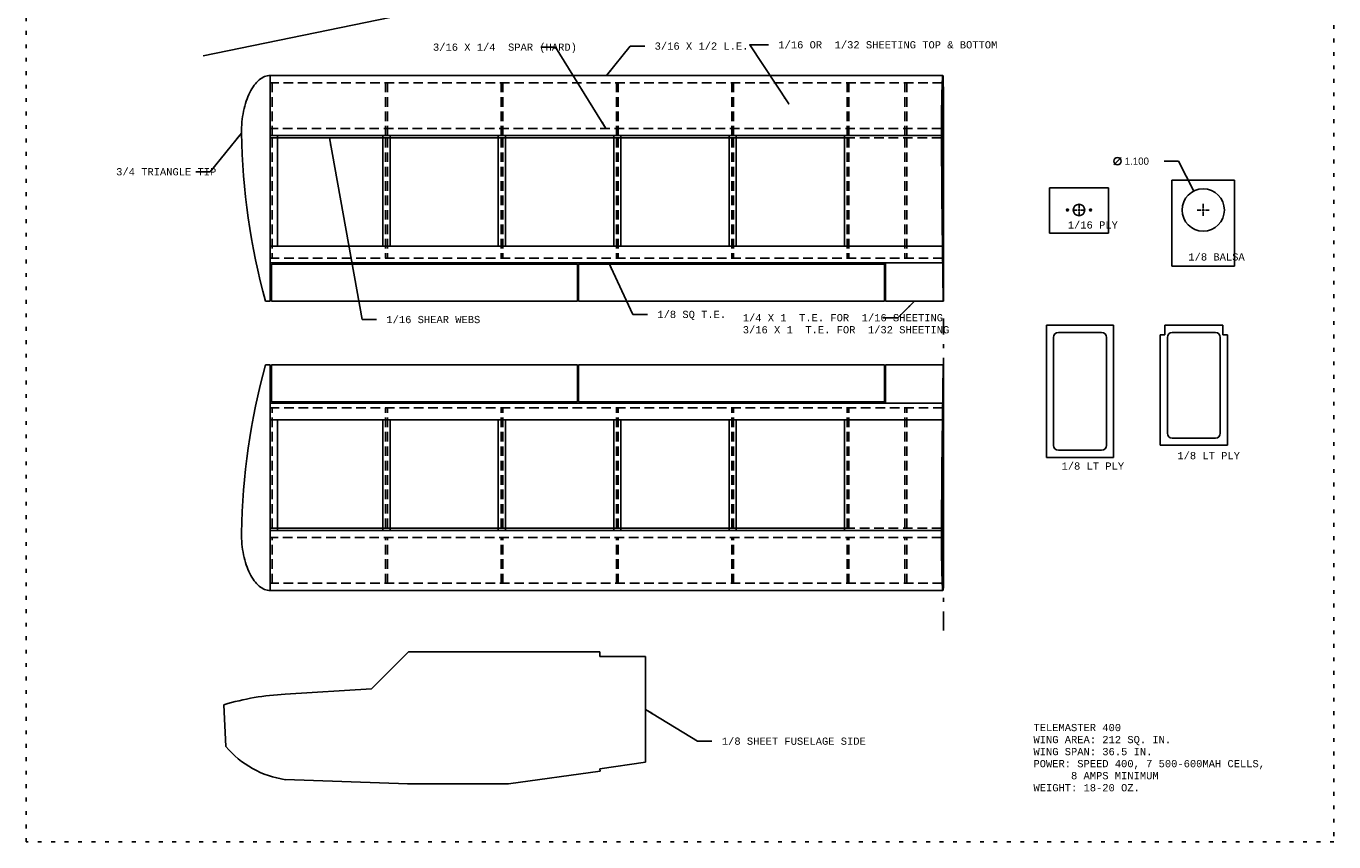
# Model space of a CAD drawing. Extents: x -91 to -57, y 7.8 to 51.8.
# Tile 1 of 2: x -91 to -57, y 7.8 to 29. Entities that reach past the tile are written whole.
import ezdxf

# ---------------------------------------------------------------- set-up
doc = ezdxf.new("R2010")
doc.units = 0
doc.header["$MEASUREMENT"] = 0
for name, pattern in [('DASHDOT', [1, 0.5, -0.25, 0, -0.25]), ('DOT', [0.25, 0, -0.25]), ('HIDDEN', [0.375, 0.25, -0.125])]:
    doc.linetypes.add(name, pattern=pattern)
for name, color, linetype in [('1', 7, 'CONTINUOUS'), ('58', 7, 'CONTINUOUS'), ('60', 7, 'CONTINUOUS')]:
    doc.layers.add(name, color=color, linetype=linetype)
doc.styles.add('MONOTXT', font='MONOTXT', dxfattribs={"height": 0.2})

# ---------------------------------------------------------------- blocks, each defined once
blk = doc.blocks.new('*U2')
at = {"layer": '1', "color": 4, "linetype": 'CONTINUOUS'}
for p, q in [((-5.876693, -0.298772), (-5.904378, -0.298772)), ((-5.878807, -4.986272), (-5.878807, -0.298772)), ((-5.875665, -0.421535), (-5.875665, -5.986272)), ((-5.908118, -1.486272), (-5.920551, -1.486272)), ((-5.908118, -1.736272), (-5.908118, -1.486272)), ((-5.89137, -1.736272), (-5.89137, -1.486272)), ((-5.878807, -1.486272), (-5.89137, -1.486272)), ((-5.908118, -1.736272), (-5.920268, -1.736272)), ((-5.920268, -1.736272), (-5.878807, -1.736272)), ((-5.920087, -1.783173), (-5.878807, -1.783173)), ((-5.878807, -1.736272), (-5.89137, -1.736272)), ((-5.910567, -3.239016), (-5.878807, -5.986272)), ((-5.907472, -3.231043), (-5.887181, -4.986272)), ((-5.875665, -4.986272), (-5.89037, -4.986272)), ((-5.878807, -4.861272), (-5.888622, -4.861272)), ((-5.875665, -5.986272), (-5.878807, -5.986272))]:
    blk.add_line(p, q, dxfattribs=at)
for points in [[(-5.923824, -1.611272, -0.001248), (-5.923101, -1.31889, -0.001351), (-5.92096, -1.037725, -0.001593), (-5.917483, -0.778562, -0.00208), (-5.912803, -0.551344, -0.003108), (-5.9071, -0.364787, -0.005724), (-5.900593, -0.226048, -0.016118), (-5.893531, -0.140448, -0.362485), (-5.886185, -0.111273, -0.362485)], [(-5.920682, -1.610218, -0.001129), (-5.92007, -1.339008, -0.001214), (-5.918265, -1.077367, -0.001411), (-5.915331, -0.834493, -0.001796), (-5.911371, -0.618922, -0.002571), (-5.906523, -0.438231, -0.004373), (-5.900959, -0.298772, -0.004373)], [(-5.880819, -0.155057, 0.00553), (-5.881604, -0.140063, 0.008233), (-5.882577, -0.127748, 0.015146), (-5.883696, -0.118618, 0.042289), (-5.884916, -0.11305, 0.355705), (-5.886185, -0.111275, 0.355705)], [(-5.875665, -0.421537, 0.003175), (-5.876251, -0.328403, 0.003411), (-5.877989, -0.238529, 0.003958), (-5.880819, -0.15506, 0.003958)], [(-5.923824, -1.611272, 0.001312), (-5.919317, -2.428993, 0.001337), (-5.910568, -3.239018, 0.001337)], [(-5.920685, -1.609246, 0.001312), (-5.916198, -2.423334, 0.001337), (-5.907488, -3.229759, 0.001337)]]:
    blk.add_lwpolyline(points, format="xyb", dxfattribs=at)
blk = doc.blocks.new('*U3')
at = {"layer": '1', "color": 4, "linetype": 'CONTINUOUS'}
for p, q in [((-5.910567, 3.239016), (-5.878807, 5.986272)), ((-5.875665, 5.986272), (-5.878807, 5.986272)), ((-5.875665, 0.421535), (-5.875665, 5.986272)), ((-5.907472, 3.231043), (-5.887181, 4.986272)), ((-5.875665, 4.986272), (-5.89037, 4.986272)), ((-5.878807, 4.861272), (-5.888622, 4.861272)), ((-5.878807, 4.986272), (-5.878807, 0.298772)), ((-5.908118, 1.736272), (-5.920268, 1.736272)), ((-5.920268, 1.736272), (-5.878807, 1.736272)), ((-5.920087, 1.783173), (-5.878807, 1.783173)), ((-5.908118, 1.736272), (-5.908118, 1.486272)), ((-5.89137, 1.736272), (-5.89137, 1.486272)), ((-5.878807, 1.736272), (-5.89137, 1.736272)), ((-5.908118, 1.486272), (-5.920551, 1.486272)), ((-5.878807, 1.486272), (-5.89137, 1.486272)), ((-5.876693, 0.298772), (-5.904378, 0.298772))]:
    blk.add_line(p, q, dxfattribs=at)
for points in [[(-5.923824, 1.611272, -0.001312), (-5.919317, 2.428993, -0.001337), (-5.910568, 3.239018, -0.001337)], [(-5.920685, 1.609246, -0.001312), (-5.916198, 2.423334, -0.001337), (-5.907488, 3.229759, -0.001337)], [(-5.923824, 1.611272, 0.001248), (-5.923101, 1.31889, 0.001351), (-5.92096, 1.037725, 0.001593), (-5.917483, 0.778562, 0.00208), (-5.912803, 0.551344, 0.003108), (-5.9071, 0.364787, 0.005724), (-5.900593, 0.226048, 0.016118), (-5.893531, 0.140448, 0.362485), (-5.886185, 0.111273, 0.362485)], [(-5.920682, 1.610218, 0.001129), (-5.92007, 1.339008, 0.001214), (-5.918265, 1.077367, 0.001411), (-5.915331, 0.834493, 0.001796), (-5.911371, 0.618922, 0.002571), (-5.906523, 0.438231, 0.004373), (-5.900959, 0.298772, 0.004373)], [(-5.875665, 0.421537, -0.003175), (-5.876251, 0.328403, -0.003411), (-5.877989, 0.238529, -0.003958), (-5.880819, 0.15506, -0.003958)], [(-5.880819, 0.155057, -0.00553), (-5.881604, 0.140063, -0.008233), (-5.882577, 0.127748, -0.015146), (-5.883696, 0.118618, -0.042289), (-5.884916, 0.11305, -0.355705), (-5.886185, 0.111275, -0.355705)]]:
    blk.add_lwpolyline(points, format="xyb", dxfattribs=at)
blk = doc.blocks.new('CTR')
at = {"layer": '58', "color": 1, "linetype": 'CONTINUOUS'}
for p, q in [((-0.060709, 0), (-0.156756, 0)), ((0.035795, 0), (-0.034551, 0)), ((0, 0.05863), (0, 0.158535)), ((0, -0.035197), (0, 0.036976)), ((0.155291, 0), (0.060142, 0)), ((0, -0.153606), (0, -0.057748))]:
    blk.add_line(p, q, dxfattribs=at)
blk = doc.blocks.new('*U4')
at = {"layer": '1', "color": 4, "linetype": 'CONTINUOUS'}
for p, q in [((-88.086327, 34.276268), (-89.717327, 34.276268)), ((-89.717327, 32.042677), (-89.717327, 34.276268)), ((-88.086327, 32.042677), (-88.086327, 34.276268)), ((-88.086327, 32.042677), (-89.717327, 32.042677))]:
    blk.add_line(p, q, dxfattribs=at)
blk.add_circle((-88.901827, 33.503913), 0.55, dxfattribs=at)
at = {"layer": '58', "color": 1, "linetype": 'CONTINUOUS'}
blk.add_blockref('CTR', (-88.901827, 33.503913), dxfattribs=at)
blk = doc.blocks.new('*U5')
at = {"layer": '1', "color": 4, "linetype": 'CONTINUOUS'}
for p, q in [((-86.677819, 38.558169), (-86.677819, 35.120669)), ((-84.927819, 38.558169), (-86.677819, 38.558169)), ((-84.927819, 38.558169), (-84.927819, 35.120669)), ((-86.490315, 38.245669), (-86.490315, 35.433169)), ((-85.240315, 38.370669), (-86.365315, 38.370669)), ((-85.115315, 38.245669), (-85.115315, 35.433169)), ((-84.927819, 35.120669), (-86.677819, 35.120669)), ((-85.240315, 35.308169), (-86.365315, 35.308169))]:
    blk.add_line(p, q, dxfattribs=at)
for centre, start, end in [((-86.365317, 38.245669), 90, 180), ((-85.240317, 38.245669), 0, 90), ((-86.365317, 35.433169), 180, 270), ((-85.240317, 35.433169), 270, 0)]:
    blk.add_arc(centre, 0.125, start, end, dxfattribs=at)
blk = doc.blocks.new('*U6')
at = {"layer": '1', "color": 4, "linetype": 'CONTINUOUS'}
for p, q in [((-83.980402, 38.16285), (-83.980402, 35.291504)), ((-83.855402, 38.16285), (-83.980402, 38.16285)), ((-82.355402, 38.41285), (-83.855402, 38.41285)), ((-83.855402, 38.41285), (-83.855402, 38.16285)), ((-83.792906, 38.10035), (-83.792906, 35.604008)), ((-82.542906, 38.22535), (-83.667906, 38.22535)), ((-82.417906, 38.10035), (-82.417906, 35.604008)), ((-82.355402, 38.41285), (-82.355402, 38.16285)), ((-82.230402, 38.16285), (-82.355402, 38.16285)), ((-82.230402, 38.16285), (-82.230402, 35.291504)), ((-82.542906, 35.479008), (-83.667906, 35.479008)), ((-82.230402, 35.291504), (-83.980402, 35.291504))]:
    blk.add_line(p, q, dxfattribs=at)
for centre, start, end in [((-83.667904, 38.10035), 90, 180), ((-82.542904, 38.10035), 0, 90), ((-83.667904, 35.604006), 180, 270), ((-82.542904, 35.604006), 270, 0)]:
    blk.add_arc(centre, 0.125, start, end, dxfattribs=at)
blk = doc.blocks.new('ARRW')
at = {"layer": '60', "color": 3, "linetype": 'CONTINUOUS'}
for p, q in [((-0.172768, 0.000004), (0, 0)), ((0, 0), (-0.171941, 0.000004)), ((0, 0), (-0.171941, 0.000004))]:
    blk.add_line(p, q, dxfattribs=at)
blk.add_lwpolyline([(-0.172768, 0.000004), (-0.172768, 0.000004), (0, 0)], close=True, dxfattribs=at)
blk.add_point((-0.172768, 0.000004), dxfattribs=at)

msp = doc.modelspace()

# ---------------------------------------------------------------- linework, layer by layer
at = {"layer": '1', "color": 4, "linetype": 'CONTINUOUS'}
for p, q in [((-86.424291, 28.228835), (-58.537945, 33.955114)), ((-67.187268, 27.71328), (-84.676799, 27.71328)), ((-84.676799, 27.71328), (-84.676799, 21.83828)), ((-84.676799, 26.33828), (-84.676799, 26.08828)), ((-67.224764, 26.15078), (-84.676799, 26.15078)), ((-69.747098, 26.08828), (-84.676799, 26.08828)), ((-84.489299, 26.15078), (-84.489299, 23.27578)), ((-81.747098, 26.15078), (-81.747098, 23.27578)), ((-81.559598, 26.15078), (-81.559598, 23.27578)), ((-78.747098, 26.15078), (-78.747098, 23.27578)), ((-78.559598, 26.15078), (-78.559598, 23.27578)), ((-75.747098, 26.15078), (-75.747098, 23.27578)), ((-75.559598, 26.15078), (-75.559598, 23.27578)), ((-72.747098, 26.15078), (-72.747098, 23.27578)), ((-72.559598, 26.15078), (-72.559598, 23.27578)), ((-69.747098, 26.15078), (-69.747098, 23.27578)), ((-62.880902, 24.78965), (-64.417902, 24.78965)), ((-64.417902, 24.78965), (-64.417902, 23.610886)), ((-62.880902, 24.78965), (-62.880902, 23.610886)), ((-62.880902, 23.610886), (-64.417902, 23.610886)), ((-67.196559, 23.27578), (-84.676799, 23.27578)), ((-67.191504, 22.83828), (-84.676799, 22.83828)), ((-84.645551, 22.807031), (-84.645551, 21.83828)), ((-76.692449, 22.807031), (-84.645551, 22.807031)), ((-76.692449, 21.83828), (-76.692449, 22.807031)), ((-76.66115, 21.83828), (-76.66115, 22.807031)), ((-68.708047, 22.807031), (-76.66115, 22.807031)), ((-68.708047, 22.807031), (-68.708047, 21.83828)), ((-68.676799, 22.83828), (-68.676799, 21.83828)), ((-84.676799, 21.83828), (-84.801799, 21.83828)), ((-76.692449, 21.83828), (-84.645551, 21.83828)), ((-68.708047, 21.83828), (-76.66115, 21.83828)), ((-67.176799, 21.83828), (-68.676799, 21.83828)), ((-84.676799, 20.188839), (-84.801799, 20.188839)), ((-84.676799, 14.313839), (-84.676799, 20.188839)), ((-84.645551, 19.220087), (-84.645551, 20.188839)), ((-76.692449, 20.188839), (-84.645551, 20.188839)), ((-76.692449, 20.188839), (-76.692449, 19.220087)), ((-76.66115, 20.188839), (-76.66115, 19.220087)), ((-68.708047, 20.188839), (-76.66115, 20.188839)), ((-68.708047, 19.220087), (-68.708047, 20.188839)), ((-68.676799, 19.188839), (-68.676799, 20.188839)), ((-67.176799, 20.188839), (-68.676799, 20.188839)), ((-67.191504, 19.188839), (-84.676799, 19.188839)), ((-76.692449, 19.220087), (-84.645551, 19.220087)), ((-68.708047, 19.220087), (-76.66115, 19.220087)), ((-67.196559, 18.751339), (-84.676799, 18.751339)), ((-84.489299, 15.876339), (-84.489299, 18.751339)), ((-81.747098, 15.876339), (-81.747098, 18.751339)), ((-81.559598, 15.876339), (-81.559598, 18.751339)), ((-78.747098, 15.876339), (-78.747098, 18.751339)), ((-78.559598, 15.876339), (-78.559598, 18.751339)), ((-75.747098, 15.876339), (-75.747098, 18.751339)), ((-75.559598, 15.876339), (-75.559598, 18.751339)), ((-72.747098, 15.876339), (-72.747098, 18.751339)), ((-72.559598, 15.876339), (-72.559598, 18.751339)), ((-69.747098, 15.876339), (-69.747098, 18.751339)), ((-84.676799, 15.688839), (-84.676799, 15.938839)), ((-69.747098, 15.938839), (-84.676799, 15.938839)), ((-67.224764, 15.876339), (-84.676799, 15.876339)), ((-67.187268, 14.313839), (-84.676799, 14.313839)), ((-81.079346, 12.718988), (-82.046535, 11.751799)), ((-76.105236, 12.718988), (-81.079346, 12.718988)), ((-76.105236, 12.593988), (-76.105236, 12.718988)), ((-74.91889, 12.593988), (-76.105236, 12.593988)), ((-74.91889, 12.593988), (-74.91889, 9.845055)), ((-82.046535, 11.751799), (-84.288921, 11.61465)), ((-85.832362, 10.257528), (-85.879681, 11.341437)), ((-78.479791, 9.281488), (-76.096535, 9.616433)), ((-76.105236, 9.678323), (-74.91889, 9.845051)), ((-76.105236, 9.678323), (-76.096535, 9.616433)), ((-81.103055, 9.281449), (-84.290555, 9.392764)), ((-78.479791, 9.281488), (-81.105236, 9.281488))]:
    msp.add_line(p, q, dxfattribs=at)
at = {"layer": '1', "color": 4, "linetype": 'HIDDEN'}
for p, q in [((-67.205512, 27.52578), (-84.676799, 27.52578)), ((-84.629898, 27.52578), (-84.629898, 26.08828)), ((-81.676799, 27.52578), (-81.676799, 26.08828)), ((-81.629898, 27.52578), (-81.629898, 26.08828)), ((-78.676799, 27.52578), (-78.676799, 26.08828)), ((-78.629898, 27.52578), (-78.629898, 26.08828)), ((-75.676799, 27.52578), (-75.676799, 26.08828)), ((-75.629898, 27.52578), (-75.629898, 26.08828)), ((-72.676799, 27.52578), (-72.676799, 26.08828)), ((-72.629898, 27.52578), (-72.629898, 26.08828)), ((-69.676799, 27.52578), (-69.676799, 26.08828)), ((-69.629898, 27.52578), (-69.629898, 26.08828)), ((-68.176799, 27.52578), (-68.176799, 26.08828)), ((-68.129898, 27.52578), (-68.129898, 26.08828)), ((-67.224811, 26.33828), (-84.676799, 26.33828)), ((-84.629898, 26.08828), (-84.629898, 22.96328)), ((-81.676799, 26.08828), (-81.676799, 22.96328)), ((-81.629898, 26.08828), (-81.629898, 22.96328)), ((-78.676799, 26.08828), (-78.676799, 22.96328)), ((-78.629898, 26.08828), (-78.629898, 22.96328)), ((-75.676799, 26.08828), (-75.676799, 22.96328)), ((-75.629898, 26.08828), (-75.629898, 22.96328)), ((-72.676799, 26.08828), (-72.676799, 22.96328)), ((-72.629898, 26.08828), (-72.629898, 22.96328)), ((-67.224547, 26.08828), (-69.747098, 26.08828)), ((-69.676799, 26.08828), (-69.676799, 22.96328)), ((-69.629898, 26.08828), (-69.629898, 22.96328)), ((-68.176799, 26.08828), (-68.176799, 22.96328)), ((-68.129898, 26.08828), (-68.129898, 22.96328)), ((-67.192945, 22.96328), (-84.676799, 22.96328)), ((-67.192945, 19.063839), (-84.676799, 19.063839)), ((-84.629898, 15.938839), (-84.629898, 19.063839)), ((-81.676799, 15.938839), (-81.676799, 19.063839)), ((-81.629898, 15.938839), (-81.629898, 19.063839)), ((-78.676799, 15.938839), (-78.676799, 19.063839)), ((-78.629898, 15.938839), (-78.629898, 19.063839)), ((-75.676799, 15.938839), (-75.676799, 19.063839)), ((-75.629898, 15.938839), (-75.629898, 19.063839)), ((-72.676799, 15.938839), (-72.676799, 19.063839)), ((-72.629898, 15.938839), (-72.629898, 19.063839)), ((-69.676799, 15.938839), (-69.676799, 19.063839)), ((-69.629898, 15.938839), (-69.629898, 19.063839)), ((-68.176799, 15.938839), (-68.176799, 19.063839)), ((-68.129898, 15.938839), (-68.129898, 19.063839)), ((-67.224811, 15.688839), (-84.676799, 15.688839)), ((-84.629898, 14.501339), (-84.629898, 15.688839)), ((-81.676799, 14.501339), (-81.676799, 15.688839)), ((-81.629898, 14.501339), (-81.629898, 15.688839)), ((-78.676799, 14.501339), (-78.676799, 15.688839)), ((-78.629898, 14.501339), (-78.629898, 15.688839)), ((-75.676799, 14.501339), (-75.676799, 15.688839)), ((-75.629898, 14.501339), (-75.629898, 15.688839)), ((-72.676799, 14.501339), (-72.676799, 15.688839)), ((-72.629898, 14.501339), (-72.629898, 15.688839)), ((-67.224547, 15.938839), (-69.747098, 15.938839)), ((-69.676799, 14.501339), (-69.676799, 15.688839)), ((-69.629898, 14.501339), (-69.629898, 15.688839)), ((-68.176799, 14.501339), (-68.176799, 15.688839)), ((-68.129898, 14.501339), (-68.129898, 15.688839)), ((-67.205512, 14.501339), (-84.676799, 14.501339))]:
    msp.add_line(p, q, dxfattribs=at)
at = {"layer": '1', "color": 4, "linetype": 'DOT'}
msp.add_lwpolyline([(-91.02348, 51.774055), (-57.02348, 51.774055), (-57.02348, 7.774055), (-91.02348, 7.774055)], close=True, dxfattribs=at)
at = {"layer": '1', "color": 4, "linetype": 'CONTINUOUS'}
for points in [[(-84.676799, 27.71328, 0.094941), (-84.823117, 27.684457, 0.078462), (-84.963812, 27.599099, 0.059206), (-85.093477, 27.460484, 0.044721), (-85.207129, 27.27394, 0.035319), (-85.300401, 27.046635, 0.029561), (-85.369709, 26.787305, 0.026278), (-85.412388, 26.505915, 0.024788), (-85.426799, 26.21328, 0.024788)], [(-84.676799, 14.313839, -0.094941), (-84.823117, 14.342661, -0.078462), (-84.963812, 14.428019, -0.059206), (-85.093477, 14.566634, -0.044721), (-85.207129, 14.753178, -0.035319), (-85.300401, 14.980483, -0.029561), (-85.369709, 15.239813, -0.026278), (-85.412388, 15.521203, -0.024788), (-85.426799, 15.813839, -0.024788)]]:
    msp.add_lwpolyline(points, format="xyb", dxfattribs=at)
for centre, radius in [((-63.949402, 24.21365), 0.025), ((-63.649402, 24.21365), 0.14926), ((-63.349402, 24.21365), 0.025)]:
    msp.add_circle(centre, radius, dxfattribs=at)
for centre, radius, start, end in [((-67.775676, 26.502726), 17.653496, 180.939461, 195.320744), ((-67.775676, 15.524392), 17.653496, 164.679256, 179.060539), ((-84.002534, 5.179331), 6.441679, 92.557258, 106.942183), ((-83.916763, 11.867206), 2.502115, 220.040333, 261.570039)]:
    msp.add_arc(centre, radius, start, end, dxfattribs=at)
at = {"layer": '58', "color": 1, "linetype": 'DASHDOT'}
msp.add_line((-67.176799, 13.270831), (-67.176799, 21.387142), dxfattribs=at)
at = {"layer": '60', "color": 3, "linetype": 'CONTINUOUS'}
for p, q in [((-77.262213, 28.450807), (-77.638213, 28.450807)), ((-75.950803, 26.33828), (-77.262213, 28.450807)), ((-75.932031, 27.71328), (-75.316185, 28.479083)), ((-75.316185, 28.479083), (-74.940185, 28.479083)), ((-72.100394, 28.512441), (-71.724394, 28.512441)), ((-85.426799, 26.21328), (-86.237008, 25.208528)), ((-83.136224, 26.08828), (-82.289594, 21.36437)), ((-62.742094, 25.390976), (-62.554094, 25.578976)), ((-86.237008, 25.208528), (-86.613008, 25.208528)), ((-61.058976, 25.484976), (-61.434976, 25.484976)), ((-60.66722, 24.705122), (-61.058976, 25.484976)), ((-75.876114, 22.83828), (-75.245508, 21.496827)), ((-67.926799, 21.83828), (-68.363701, 21.411575)), ((-75.245508, 21.496827), (-74.869508, 21.496827)), ((-82.289594, 21.36437), (-81.913594, 21.36437)), ((-68.363701, 21.411575), (-68.739701, 21.411575)), ((-74.91889, 11.21952), (-73.568272, 10.393693)), ((-73.568272, 10.393693), (-73.192272, 10.393693))]:
    msp.add_line(p, q, dxfattribs=at)
msp.add_lwpolyline([(-71.195972, 26.974413), (-72.208925, 28.512441), (-72.100394, 28.512441)], dxfattribs=at)
msp.add_circle((-62.648094, 25.484976), 0.094, dxfattribs=at)

# ---------------------------------------------------------------- block references
at = {"layer": '1', "color": 4, "linetype": 'CONTINUOUS'}
for name, p in [('*U2', (-61.301134, 27.824551)), ('*U4', (28.481496, -9.290264)), ('*U5', (22.179575, -17.344823)), ('*U6', (22.441689, -17.199504)), ('*U3', (-61.301134, 14.202567))]:
    msp.add_blockref(name, p, dxfattribs=at)
at = {"layer": '58', "color": 1, "linetype": 'CONTINUOUS'}
msp.add_blockref('CTR', (-63.649402, 24.21365), dxfattribs=at)
at = {"layer": '60', "color": 3, "linetype": 'CONTINUOUS', "xscale": 1.088166, "yscale": 1.30343}
for p, rotation in [((-75.932031, 27.71328), 231.194324), ((-71.195972, 26.974413), 303.369103), ((-85.426799, 26.21328), 51.11810100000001), ((-75.950803, 26.33828), 301.831077), ((-83.136224, 26.08828), 100.160818), ((-60.66722, 24.705122), 296.672474), ((-75.876114, 22.83828), 115.177792), ((-67.926799, 21.83828), 44.323524), ((-74.91889, 11.21952), 148.556567)]:
    msp.add_blockref('ARRW', p, dxfattribs=dict(at, rotation=rotation))

# ---------------------------------------------------------------- texts
at = {"layer": '60', "color": 3, "linetype": 'CONTINUOUS', "style": 'MONOTXT'}
for s, p in [(' 3/16 X 1/4  SPAR (HARD)', (-80.609217, 28.356807)), (' 3/16 X 1/2 L.E.', (-74.846185, 28.385083)), (' 1/16 OR  1/32 SHEETING TOP & BOTTOM', (-71.630394, 28.418441)), (' 3/4 TRIANGLE TIP', (-88.846063, 25.114528)), (' 1/16 PLY', (-64.104516, 23.730815)), (' 1/8 BALSA', (-60.968665, 22.899717)), (' 1/16 SHEAR WEBS', (-81.819594, 21.27037)), (' 1/8 SQ T.E.', (-74.775508, 21.402827)), (' 1/4 X 1  T.E. FOR  1/16 SHEETING', (-72.554142, 21.317575)), (' 3/16 X 1  T.E. FOR  1/32 SHEETING', (-72.554142, 21.004579)), (' 1/8 LT PLY', (-61.254618, 17.72963)), (' 1/8 LT PLY', (-64.266331, 17.458217)), (' 1/8 SHEET FUSELAGE SIDE', (-73.098272, 10.299693))]:
    msp.add_text(s, height=0.188, dxfattribs=at).set_placement(p)
at = {"layer": '60', "color": 3, "linetype": 'CONTINUOUS'}
msp.add_text('1.100', height=0.188, dxfattribs=at).set_placement((-62.460094, 25.390976))
at = {"layer": '60', "color": 4, "linetype": 'CONTINUOUS', "style": 'MONOTXT'}
for s, p in [('TELEMASTER 400', (-64.833378, 10.654437)), ('WING AREA: 212 SQ. IN.', (-64.833378, 10.341437)), ('WING SPAN: 36.5 IN.', (-64.833378, 10.028437)), ('POWER: SPEED 400, 7 500-600MAH CELLS,', (-64.833378, 9.715437)), ('      8 AMPS MINIMUM', (-64.833378, 9.402437)), ('WEIGHT: 18-20 OZ.', (-64.833378, 9.089437))]:
    msp.add_text(s, height=0.188, dxfattribs=at).set_placement(p)

doc.saveas('drawing.dxf')
